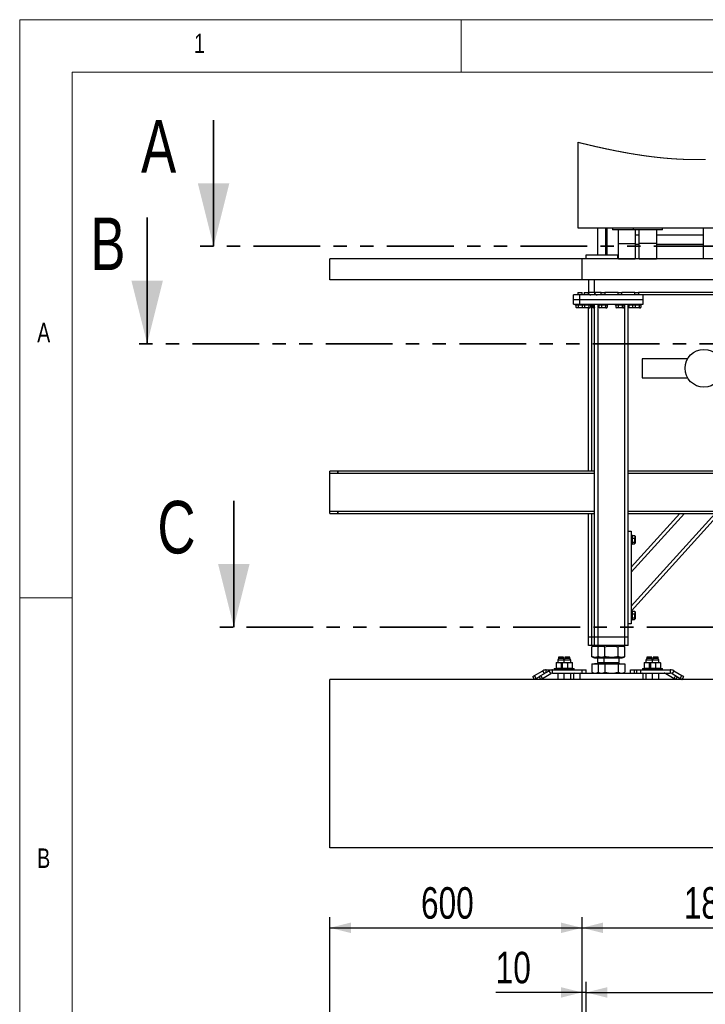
# Model space of a CAD drawing. Header units: millimetres. Extents: x 5 to 589, y 5 to 415.
# Tile 45 of 90: x 5 to 70, y 321 to 415. Entities that reach past the tile are written whole.
import ezdxf

# ---------------------------------------------------------------- set-up
doc = ezdxf.new("R2010")
doc.units = ezdxf.units.MM
doc.linetypes.add('PHANTOM', pattern=[12.7, 6.35, -1.27, 1.27, -1.27, 1.27, -1.27])
doc.layers.add('COTES', color=1, linetype='Continuous')
doc.layers.add('NOTES', color=6, linetype='Continuous')
doc.layers.add('TRAIT-FORT', color=4, linetype='Continuous', lineweight=25)
doc.styles.add('SLDTEXTSTYLE0', font='TXT', dxfattribs={"width": 0.75})
doc.dimstyles.new('SLDDIMSTYLE0', dxfattribs={"dimtxt": 3, "dimasz": 2, "dimexe": 0, "dimexo": 0.0625, "dimgap": 0.75, "dimtad": 1, "dimdec": 0, "dimlfac": 25, "dimrnd": 1e-09, "dimzin": 12, "dimdsep": 46, "dimtxsty": 'SLDTEXTSTYLE0', "dimsah": 1, "dimcen": 0.09, "dimadec": 0, "dimazin": 3, "dimtfac": 1, "dimtdec": 0, "dimtofl": 0, "dimtmove": 0, "dimatfit": 3, "dimfxl": 1, "dimfrac": 2, "dimtolj": 1, "dimtzin": 12, "dimarcsym": 0})
doc.dimstyles.new('SLDDIMSTYLE1', dxfattribs={"dimtxt": 3, "dimasz": 2, "dimexe": 0, "dimexo": 0.0625, "dimgap": 0.75, "dimtad": 1, "dimdec": 0, "dimlfac": 25, "dimrnd": 1e-09, "dimzin": 12, "dimdsep": 46, "dimtxsty": 'SLDTEXTSTYLE0', "dimsah": 1, "dimcen": 0.09, "dimadec": 0, "dimazin": 3, "dimtfac": 1, "dimtdec": 0, "dimtmove": 0, "dimatfit": 0, "dimfxl": 1, "dimfrac": 2, "dimtolj": 1, "dimtzin": 12, "dimarcsym": 0})

# ---------------------------------------------------------------- blocks, each defined once
blk = doc.blocks.new('_D_4')
at = {"layer": 'COTES', "color": 1, "transparency": 16777216}
for p, q in [((58.511, 319.621), (58.511, 329.621)), ((130.511, 319.621), (130.511, 329.621)), ((58.511, 328.621), (130.511, 328.621))]:
    blk.add_line(p, q, dxfattribs=at)
for points in [[(58.511, 328.621), (60.511, 328.121), (60.511, 329.121)], [(130.511, 328.621), (128.511, 329.121), (128.511, 328.121)]]:
    blk.add_solid(points, dxfattribs=at)
at = {"layer": 'COTES', "color": 1, "transparency": 16777216, "char_height": 3, "attachment_point": 1, "style": 'SLDTEXTSTYLE0'}
for s, insert in [('1800', (68.192, 332.488)), ('OUVERTURE DALLES FP', (78.184, 332.488))]:
    blk.add_mtext(s, dxfattribs=dict(at, insert=insert))
blk = doc.blocks.new('_D_5')
at = {"layer": 'COTES', "color": 1, "transparency": 16777216}
for p, q in [((34.511, 319.621), (34.511, 329.621)), ((58.511, 319.621), (58.511, 329.621)), ((34.511, 328.621), (58.511, 328.621))]:
    blk.add_line(p, q, dxfattribs=at)
for points in [[(34.511, 328.621), (36.511, 328.121), (36.511, 329.121)], [(58.511, 328.621), (56.511, 329.121), (56.511, 328.121)]]:
    blk.add_solid(points, dxfattribs=at)
at = {"layer": 'COTES', "color": 1, "transparency": 16777216, "insert": (43.186, 332.488), "char_height": 3, "attachment_point": 1, "style": 'SLDTEXTSTYLE0'}
blk.add_mtext('600', dxfattribs=at)
blk = doc.blocks.new('_D_7')
at = {"layer": 'COTES', "color": 1, "transparency": 16777216}
for p, q in [((58.911, 283.221), (58.911, 323.474)), ((130.111, 283.221), (130.111, 323.474)), ((58.911, 322.474), (130.111, 322.474))]:
    blk.add_line(p, q, dxfattribs=at)
for points in [[(58.911, 322.474), (60.911, 321.974), (60.911, 322.974)], [(130.111, 322.474), (128.111, 322.974), (128.111, 321.974)]]:
    blk.add_solid(points, dxfattribs=at)
at = {"layer": 'COTES', "color": 1, "transparency": 16777216, "char_height": 3, "attachment_point": 1, "style": 'SLDTEXTSTYLE0'}
for s, insert in [('1780', (83.942, 326.341)), ('TOLES', (93.934, 326.341))]:
    blk.add_mtext(s, dxfattribs=dict(at, insert=insert))
blk = doc.blocks.new('_D_8')
at = {"layer": 'COTES', "color": 1, "transparency": 16777216}
for p, q in [((58.511, 319.621), (58.511, 323.474)), ((58.911, 283.221), (58.911, 323.474)), ((58.511, 322.474), (50.292, 322.474)), ((58.911, 322.474), (58.511, 322.474)), ((58.911, 322.474), (61.911, 322.474))]:
    blk.add_line(p, q, dxfattribs=at)
for points in [[(58.511, 322.474), (56.511, 322.974), (56.511, 321.974)], [(58.911, 322.474), (60.911, 321.974), (60.911, 322.974)]]:
    blk.add_solid(points, dxfattribs=at)
at = {"layer": 'COTES', "color": 1, "transparency": 16777216, "insert": (50.292, 326.341), "char_height": 3, "attachment_point": 1, "style": 'SLDTEXTSTYLE0'}
blk.add_mtext('10', dxfattribs=at)

msp = doc.modelspace()

# ---------------------------------------------------------------- linework, layer by layer
at = {"color": 7, "linetype": 'Continuous', "lineweight": 18}
for p, q in [((589, 415), (5, 415)), ((5, 415), (5, 5)), ((47, 410), (47, 415)), ((584, 410), (10, 410)), ((10, 410), (10, 10)), ((10, 360), (5, 360))]:
    msp.add_line(p, q, dxfattribs=at)
at = {"color": 7, "linetype": 'Continuous', "lineweight": 35}
for p, q in [((23.449, 405.448), (23.449, 393.448)), ((17.131, 396.182), (17.131, 384.182)), ((25.374, 369.229), (25.374, 357.229))]:
    msp.add_line(p, q, dxfattribs=at)
at = {"color": 7, "linetype": 'PHANTOM', "lineweight": 35}
for p, q in [((160.6, 393.448), (21.449, 393.448)), ((167.485, 384.182), (15.131, 384.182)), ((159.919, 357.229), (23.374, 357.229))]:
    msp.add_line(p, q, dxfattribs=at)
at = {"color": 7, "linetype": 'Continuous', "lineweight": 18, "flags": 128}
msp.add_lwpolyline([(70.25, 401.696), (70.225, 401.696), (70.201, 401.696), (70.178, 401.695), (70.156, 401.695), (70.133, 401.694), (70.111, 401.694), (70.088, 401.694), (70.066, 401.693), (70.044, 401.693), (70.021, 401.693), (69.999, 401.693), (69.977, 401.692), (69.954, 401.692), (69.931, 401.692), (69.909, 401.692), (69.886, 401.691), (69.863, 401.691), (69.841, 401.691), (69.818, 401.691), (69.796, 401.691), (69.773, 401.691), (69.75, 401.69), (69.728, 401.69), (69.705, 401.69), (69.682, 401.69), (69.662, 401.69), (69.641, 401.69), (69.62, 401.69), (69.6, 401.69), (69.579, 401.69), (69.558, 401.69), (69.536, 401.69), (69.513, 401.69), (69.49, 401.69), (69.468, 401.69), (69.445, 401.69), (69.423, 401.69), (69.4, 401.69), (69.379, 401.69), (69.359, 401.69), (69.338, 401.69), (69.317, 401.691), (69.296, 401.691), (69.276, 401.691), (69.255, 401.691), (69.234, 401.691), (69.214, 401.691), (69.193, 401.692), (69.172, 401.692), (69.152, 401.692), (69.132, 401.692), (69.112, 401.692), (69.093, 401.693), (69.073, 401.693), (69.054, 401.693), (69.031, 401.693), (69.009, 401.694), (68.986, 401.694), (68.964, 401.694), (68.941, 401.695), (68.919, 401.695), (68.896, 401.696), (68.875, 401.696), (68.855, 401.696), (68.834, 401.697), (68.813, 401.697), (68.793, 401.698), (68.772, 401.698), (68.751, 401.698), (68.731, 401.699), (68.71, 401.699), (68.689, 401.7), (68.669, 401.7), (68.648, 401.701), (68.628, 401.701), (68.609, 401.702), (68.59, 401.702), (68.57, 401.703), (68.551, 401.703), (68.53, 401.704), (68.509, 401.705), (68.489, 401.705), (68.468, 401.706), (68.447, 401.706), (68.427, 401.707), (68.407, 401.708), (68.388, 401.708), (68.368, 401.709), (68.349, 401.71), (68.329, 401.71), (68.31, 401.711), (68.29, 401.712), (68.271, 401.712), (68.251, 401.713), (68.232, 401.714), (68.213, 401.715), (68.194, 401.715), (68.175, 401.716), (68.156, 401.717), (68.133, 401.718), (68.111, 401.719), (68.088, 401.719), (68.066, 401.72), (68.043, 401.721), (68.021, 401.722), (67.999, 401.723), (67.977, 401.724), (67.955, 401.725), (67.933, 401.726), (67.91, 401.727), (67.888, 401.728), (67.865, 401.73), (67.843, 401.731), (67.82, 401.732), (67.798, 401.733), (67.775, 401.734), (67.753, 401.735), (67.73, 401.736), (67.708, 401.738), (67.685, 401.739), (67.663, 401.74), (67.64, 401.741), (67.62, 401.742), (67.599, 401.744), (67.579, 401.745), (67.558, 401.746), (67.538, 401.747), (67.517, 401.748), (67.494, 401.75), (67.472, 401.751), (67.45, 401.752), (67.427, 401.754), (67.405, 401.755), (67.382, 401.757), (67.36, 401.758), (67.339, 401.759), (67.319, 401.761), (67.298, 401.762), (67.277, 401.763), (67.257, 401.765), (67.236, 401.766), (67.216, 401.768), (67.195, 401.769), (67.175, 401.77), (67.154, 401.772), (67.133, 401.773), (67.113, 401.775), (67.094, 401.776), (67.074, 401.777), (67.055, 401.779), (67.035, 401.78), (67.016, 401.782), (66.994, 401.783), (66.971, 401.785), (66.949, 401.787), (66.926, 401.788), (66.904, 401.79), (66.881, 401.792), (66.859, 401.794), (66.839, 401.795), (66.818, 401.797), (66.797, 401.799), (66.777, 401.8), (66.756, 401.802), (66.736, 401.803), (66.715, 401.805), (66.695, 401.807), (66.674, 401.809), (66.654, 401.81), (66.633, 401.812), (66.613, 401.814), (66.593, 401.815), (66.574, 401.817), (66.554, 401.819), (66.535, 401.82), (66.516, 401.822), (66.495, 401.824), (66.475, 401.826), (66.454, 401.828), (66.434, 401.83), (66.413, 401.831), (66.393, 401.833), (66.373, 401.835), (66.354, 401.837), (66.335, 401.839), (66.315, 401.84), (66.296, 401.842), (66.274, 401.844), (66.253, 401.846), (66.231, 401.848), (66.21, 401.85), (66.188, 401.853), (66.166, 401.855), (66.145, 401.857), (66.123, 401.859), (66.101, 401.861), (66.078, 401.863), (66.056, 401.866), (66.034, 401.868), (66.011, 401.87), (65.989, 401.872), (65.967, 401.875), (65.946, 401.877), (65.926, 401.879), (65.905, 401.881), (65.885, 401.883), (65.864, 401.885), (65.844, 401.888), (65.819, 401.89), (65.795, 401.893), (65.77, 401.895), (65.745, 401.898), (65.721, 401.901), (65.697, 401.903), (65.672, 401.906), (65.648, 401.909), (65.624, 401.911), (65.6, 401.914), (65.575, 401.917), (65.55, 401.92), (65.526, 401.923), (65.501, 401.925), (65.477, 401.928), (65.453, 401.931), (65.429, 401.934), (65.405, 401.937), (65.38, 401.94), (65.356, 401.943), (65.331, 401.945), (65.306, 401.948), (65.282, 401.951), (65.257, 401.954), (65.233, 401.957), (65.208, 401.96), (65.183, 401.963), (65.159, 401.966), (65.134, 401.969), (65.11, 401.973), (65.086, 401.976), (65.062, 401.979), (65.037, 401.982), (65.013, 401.985), (64.989, 401.988), (64.964, 401.991), (64.94, 401.994), (64.915, 401.997), (64.89, 402.001), (64.866, 402.004), (64.841, 402.007), (64.817, 402.01), (64.792, 402.014), (64.767, 402.017), (64.743, 402.02), (64.718, 402.023), (64.694, 402.027), (64.669, 402.03), (64.647, 402.033), (64.624, 402.036), (64.602, 402.039), (64.579, 402.043), (64.556, 402.046), (64.534, 402.049), (64.512, 402.052), (64.489, 402.055), (64.467, 402.058), (64.445, 402.061), (64.423, 402.064), (64.401, 402.067), (64.379, 402.071), (64.357, 402.074), (64.335, 402.077), (64.309, 402.081), (64.283, 402.084), (64.257, 402.088), (64.231, 402.092), (64.205, 402.096), (64.179, 402.1), (64.153, 402.103), (64.127, 402.107), (64.101, 402.111), (64.075, 402.115), (64.049, 402.119), (64.024, 402.123), (63.999, 402.127), (63.975, 402.13), (63.95, 402.134), (63.926, 402.138), (63.901, 402.142), (63.875, 402.146), (63.849, 402.15), (63.823, 402.154), (63.797, 402.158), (63.771, 402.162), (63.745, 402.166), (63.721, 402.17), (63.696, 402.174), (63.672, 402.177), (63.647, 402.181), (63.623, 402.185), (63.598, 402.189), (63.574, 402.193), (63.549, 402.197), (63.525, 402.201), (63.5, 402.205), (63.476, 402.209), (63.452, 402.213), (63.428, 402.217), (63.404, 402.221), (63.378, 402.225), (63.352, 402.229), (63.326, 402.234), (63.3, 402.238), (63.275, 402.242), (63.249, 402.247), (63.224, 402.251), (63.2, 402.255), (63.175, 402.259), (63.151, 402.263), (63.126, 402.267), (63.102, 402.272), (63.077, 402.276), (63.053, 402.28), (63.028, 402.284), (63.004, 402.288), (62.98, 402.293), (62.956, 402.297), (62.932, 402.301), (62.908, 402.305), (62.883, 402.31), (62.859, 402.314), (62.835, 402.318), (62.81, 402.322), (62.786, 402.327), (62.762, 402.331), (62.738, 402.335), (62.714, 402.34), (62.69, 402.344), (62.665, 402.348), (62.641, 402.353), (62.616, 402.357), (62.592, 402.362), (62.567, 402.366), (62.543, 402.371), (62.518, 402.375), (62.492, 402.38), (62.466, 402.385), (62.44, 402.389), (62.414, 402.394), (62.388, 402.399), (62.363, 402.404), (62.338, 402.408), (62.314, 402.413), (62.289, 402.417), (62.265, 402.422), (62.24, 402.427), (62.213, 402.432), (62.186, 402.437), (62.159, 402.442), (62.131, 402.447), (62.104, 402.452), (62.077, 402.458), (62.049, 402.463), (62.022, 402.468), (61.995, 402.473), (61.968, 402.479), (61.94, 402.484), (61.913, 402.489), (61.886, 402.494), (61.859, 402.5), (61.831, 402.505), (61.804, 402.51), (61.776, 402.516), (61.747, 402.522), (61.718, 402.527), (61.69, 402.533), (61.661, 402.539), (61.633, 402.544), (61.606, 402.55), (61.578, 402.555), (61.551, 402.561), (61.524, 402.566), (61.497, 402.572), (61.469, 402.577), (61.442, 402.583), (61.415, 402.588), (61.386, 402.594), (61.358, 402.6), (61.329, 402.606), (61.301, 402.612), (61.272, 402.617), (61.243, 402.623), (61.215, 402.629), (61.186, 402.635), (61.158, 402.641), (61.129, 402.647), (61.101, 402.653), (61.072, 402.659), (61.045, 402.664), (61.018, 402.67), (60.991, 402.676), (60.965, 402.681), (60.938, 402.687), (60.907, 402.694), (60.876, 402.7), (60.844, 402.707), (60.813, 402.713), (60.782, 402.72), (60.752, 402.726), (60.721, 402.733), (60.691, 402.74), (60.66, 402.746), (60.629, 402.753), (60.598, 402.759), (60.567, 402.766), (60.536, 402.773), (60.505, 402.78), (60.474, 402.787), (60.442, 402.793), (60.411, 402.8), (60.38, 402.807), (60.349, 402.814), (60.318, 402.821), (60.287, 402.827), (60.256, 402.834), (60.225, 402.841), (60.196, 402.848), (60.167, 402.854), (60.139, 402.86), (60.11, 402.867), (60.082, 402.873), (60.053, 402.879), (60.022, 402.886), (59.991, 402.893), (59.96, 402.9), (59.929, 402.907), (59.898, 402.914), (59.867, 402.921), (59.835, 402.929), (59.801, 402.936), (59.767, 402.944), (59.733, 402.952), (59.699, 402.96), (59.664, 402.968), (59.63, 402.975), (59.596, 402.983), (59.562, 402.991), (59.527, 402.999), (59.493, 403.007), (59.459, 403.015), (59.426, 403.023), (59.392, 403.03), (59.359, 403.038), (59.328, 403.046), (59.296, 403.053), (59.265, 403.06), (59.234, 403.067), (59.203, 403.075), (59.172, 403.082), (59.141, 403.089), (59.107, 403.097), (59.072, 403.106), (59.038, 403.114), (59.004, 403.122), (58.97, 403.13), (58.935, 403.138), (58.901, 403.146), (58.867, 403.154), (58.833, 403.163), (58.798, 403.171), (58.765, 403.179), (58.731, 403.187), (58.697, 403.195), (58.664, 403.203), (58.63, 403.211), (58.595, 403.22), (58.561, 403.228), (58.527, 403.236), (58.493, 403.244), (58.459, 403.253), (58.425, 403.261), (58.392, 403.269), (58.358, 403.277), (58.324, 403.286), (58.289, 403.294), (58.255, 403.302), (58.221, 403.311), (58.187, 403.319), (58.152, 403.328), (58.118, 403.336)], dxfattribs=at)
at = {"color": 7, "linetype": 'Continuous', "lineweight": 35}
for points in [[(23.449, 393.448), (24.949, 399.448), (21.949, 399.448)], [(17.131, 384.182), (18.631, 390.182), (15.631, 390.182)], [(25.374, 357.229), (26.874, 363.229), (23.874, 363.229)]]:
    msp.add_solid(points, dxfattribs=at)
at = {"layer": 'TRAIT-FORT', "color": 4, "linetype": 'Continuous', "lineweight": 25}
for p, q in [((58.118, 403.336), (58.118, 395.198)), ((58.118, 395.198), (76.995, 395.198)), ((59.983, 395.198), (59.983, 392.598)), ((60.783, 392.598), (60.783, 395.198)), ((60.911, 392.598), (60.911, 395.198)), ((61.407, 395.198), (61.407, 394.998)), ((63.388, 394.998), (61.407, 394.998)), ((61.987, 393.72), (61.987, 394.998)), ((63.388, 395.198), (63.388, 394.998)), ((66.167, 394.998), (63.388, 394.998)), ((63.557, 394.998), (63.557, 393.72)), ((63.557, 394.552), (63.931, 394.552)), ((63.931, 393.72), (63.931, 394.998)), ((65.588, 394.998), (65.588, 393.72)), ((65.588, 394.552), (70.04, 394.552)), ((66.167, 394.998), (66.167, 395.198)), ((70.04, 395.198), (70.04, 392.242)), ((61.987, 393.72), (63.557, 393.72)), ((61.987, 392.249), (61.987, 393.72)), ((63.557, 393.72), (63.557, 392.249)), ((63.931, 393.603), (63.557, 393.603)), ((65.588, 393.72), (63.931, 393.72)), ((63.931, 392.249), (63.931, 393.72)), ((65.588, 393.72), (65.588, 392.249)), ((70.04, 393.603), (65.588, 393.603)), ((58.863, 392.598), (58.863, 392.242)), ((61.903, 392.598), (58.863, 392.598)), ((61.903, 392.242), (61.903, 392.598)), ((61.987, 392.598), (61.903, 392.598)), ((34.511, 390.242), (34.511, 392.242)), ((58.511, 392.242), (34.511, 392.242)), ((82.511, 392.242), (58.511, 392.242)), ((58.511, 390.242), (58.511, 392.242)), ((61.987, 392.249), (63.557, 392.249)), ((62.031, 392.242), (62.031, 392.249)), ((63.931, 392.249), (65.588, 392.249)), ((58.511, 390.242), (34.511, 390.242)), ((82.511, 390.242), (58.511, 390.242)), ((59.111, 390.242), (59.111, 389.062)), ((59.711, 389.062), (59.711, 390.242)), ((57.711, 388.342), (57.711, 388.822)), ((58.311, 388.822), (57.711, 388.822)), ((58.139, 389.062), (58.111, 389.034)), ((58.111, 389.034), (58.111, 388.822)), ((58.511, 389.034), (58.111, 389.034)), ((58.139, 389.062), (58.483, 389.062)), ((58.311, 388.342), (58.311, 388.822)), ((64.311, 388.822), (58.311, 388.822)), ((58.511, 389.034), (58.483, 389.062)), ((58.511, 388.822), (58.511, 389.034)), ((58.739, 389.062), (58.711, 389.034)), ((58.711, 389.034), (58.711, 388.822)), ((59.111, 389.034), (58.711, 389.034)), ((58.739, 389.062), (59.083, 389.062)), ((59.111, 389.034), (59.083, 389.062)), ((59.711, 389.062), (59.111, 389.062)), ((59.111, 388.822), (59.111, 389.034)), ((60.339, 389.062), (59.711, 389.062)), ((59.712, 389.036), (59.711, 389.034)), ((59.711, 389.034), (59.711, 388.822)), ((59.712, 389.034), (59.711, 389.034)), ((60.339, 389.062), (60.311, 389.034)), ((60.311, 389.034), (60.311, 388.822)), ((60.711, 389.034), (60.311, 389.034)), ((60.339, 389.062), (60.683, 389.062)), ((60.711, 389.034), (60.683, 389.062)), ((61.939, 389.062), (60.683, 389.062)), ((60.711, 388.822), (60.711, 389.034)), ((61.939, 389.062), (61.911, 389.034)), ((61.911, 389.034), (61.911, 388.822)), ((62.311, 389.034), (61.911, 389.034)), ((61.939, 389.062), (62.283, 389.062)), ((62.311, 389.034), (62.283, 389.062)), ((63.539, 389.062), (62.283, 389.062)), ((62.311, 388.822), (62.311, 389.034)), ((63.539, 389.062), (63.511, 389.034)), ((63.511, 389.034), (63.511, 388.822)), ((63.911, 389.034), (63.511, 389.034)), ((63.539, 389.062), (63.883, 389.062)), ((63.911, 389.034), (63.883, 389.062)), ((74.939, 389.062), (63.883, 389.062)), ((63.911, 388.822), (63.911, 389.034)), ((64.311, 388.342), (64.311, 388.822)), ((74.511, 388.822), (64.311, 388.822)), ((58.311, 388.342), (57.711, 388.342)), ((57.711, 387.942), (57.711, 388.342)), ((57.711, 387.942), (58.311, 387.942)), ((57.871, 387.942), (57.871, 387.862)), ((58.471, 387.862), (57.871, 387.862)), ((57.921, 387.862), (57.921, 387.623)), ((58.153, 387.862), (58.153, 387.623)), ((64.311, 388.342), (58.311, 388.342)), ((58.311, 387.942), (58.311, 388.342)), ((58.311, 387.942), (64.311, 387.942)), ((58.471, 387.942), (58.471, 387.862)), ((59.351, 387.862), (58.471, 387.862)), ((58.521, 387.862), (58.521, 387.623)), ((58.753, 387.862), (58.753, 387.623)), ((59.143, 387.862), (59.143, 387.623)), ((59.301, 387.862), (59.301, 387.623)), ((59.351, 387.862), (59.351, 387.942)), ((59.431, 372.042), (59.431, 387.942)), ((59.471, 387.942), (59.471, 387.862)), ((59.711, 387.862), (59.471, 387.862)), ((59.521, 387.862), (59.521, 387.623)), ((59.711, 356.262), (59.711, 387.942)), ((60.031, 356.262), (60.031, 387.942)), ((60.071, 387.942), (60.071, 387.862)), ((60.951, 387.862), (60.071, 387.862)), ((60.121, 387.862), (60.121, 387.623)), ((60.353, 387.862), (60.353, 387.623)), ((60.743, 387.862), (60.743, 387.623)), ((60.901, 387.862), (60.901, 387.623)), ((60.951, 387.862), (60.951, 387.942)), ((61.671, 387.942), (61.671, 387.862)), ((62.551, 387.862), (61.671, 387.862)), ((61.721, 387.862), (61.721, 387.623)), ((61.953, 387.862), (61.953, 387.623)), ((62.343, 387.862), (62.343, 387.623)), ((62.501, 387.862), (62.501, 387.623)), ((62.551, 387.862), (62.551, 387.942)), ((62.591, 356.262), (62.591, 387.942)), ((62.911, 356.262), (62.911, 387.942)), ((63.271, 387.862), (62.911, 387.862)), ((62.953, 387.862), (62.953, 387.623)), ((63.271, 387.942), (63.271, 387.862)), ((64.151, 387.862), (63.271, 387.862)), ((63.321, 387.862), (63.321, 387.623)), ((63.553, 387.862), (63.553, 387.623)), ((63.943, 387.862), (63.943, 387.623)), ((64.101, 387.862), (64.101, 387.623)), ((64.151, 387.862), (64.151, 387.942)), ((64.311, 387.942), (64.311, 388.342)), ((57.939, 387.612), (57.921, 387.623)), ((57.939, 387.611), (57.988, 387.582)), ((58.588, 387.582), (57.988, 387.582)), ((58.539, 387.612), (58.521, 387.623)), ((58.539, 387.611), (58.588, 387.582)), ((59.234, 387.582), (58.588, 387.582)), ((59.111, 372.042), (59.111, 387.582)), ((59.234, 387.582), (59.283, 387.611)), ((59.539, 387.612), (59.521, 387.623)), ((59.539, 387.611), (59.588, 387.582)), ((59.711, 387.582), (59.588, 387.582)), ((60.139, 387.612), (60.121, 387.623)), ((60.139, 387.611), (60.188, 387.582)), ((60.834, 387.582), (60.188, 387.582)), ((60.834, 387.582), (60.883, 387.611)), ((61.739, 387.612), (61.721, 387.623)), ((61.739, 387.611), (61.788, 387.582)), ((62.434, 387.582), (61.788, 387.582)), ((62.434, 387.582), (62.483, 387.611)), ((62.953, 387.623), (62.911, 387.609)), ((63.388, 387.582), (62.911, 387.582)), ((63.339, 387.612), (63.321, 387.623)), ((63.339, 387.611), (63.388, 387.582)), ((64.034, 387.582), (63.388, 387.582)), ((64.034, 387.582), (64.083, 387.611)), ((68.552, 382.742), (64.24, 382.742)), ((64.24, 382.742), (64.24, 380.942)), ((64.24, 380.942), (68.552, 380.942)), ((35.277, 372.042), (34.51, 372.042)), ((34.511, 371.854), (34.511, 372.042)), ((59.711, 371.842), (34.511, 371.842)), ((34.511, 370.042), (34.511, 371.842)), ((59.711, 372.042), (35.277, 372.042)), ((35.277, 372.042), (35.277, 371.842)), ((35.277, 371.842), (35.277, 372.041)), ((75.911, 372.042), (62.911, 372.042)), ((75.911, 371.842), (62.911, 371.842)), ((34.511, 368.242), (34.511, 370.042)), ((34.511, 368.242), (59.711, 368.242)), ((35.277, 368.242), (35.277, 368.042)), ((62.911, 368.242), (75.911, 368.242)), ((34.509, 368.042), (35.278, 368.042)), ((35.277, 368.042), (59.711, 368.042)), ((59.111, 356.262), (59.111, 368.042)), ((59.431, 356.262), (59.431, 368.042)), ((62.911, 368.042), (75.911, 368.042)), ((63.191, 362.917), (67.824, 368.042)), ((63.191, 359.219), (71.168, 368.042)), ((63.191, 362.44), (68.256, 368.042)), ((63.227, 358.782), (71.599, 368.042)), ((62.911, 366.342), (63.191, 366.342)), ((63.191, 366.342), (63.191, 357.542)), ((63.271, 365.982), (63.191, 365.982)), ((63.271, 365.982), (63.271, 365.711)), ((63.271, 365.932), (63.511, 365.932)), ((63.271, 365.711), (63.271, 365.102)), ((63.271, 365.695), (63.511, 365.695)), ((63.271, 365.306), (63.511, 365.306)), ((63.511, 365.932), (63.522, 365.911)), ((63.551, 365.865), (63.524, 365.912)), ((63.551, 365.865), (63.551, 365.502)), ((63.551, 365.502), (63.551, 365.219)), ((63.191, 365.102), (63.271, 365.102)), ((63.271, 365.153), (63.511, 365.153)), ((63.524, 365.172), (63.551, 365.219)), ((63.271, 358.782), (63.191, 358.782)), ((63.271, 358.782), (63.271, 358.511)), ((63.271, 358.732), (63.511, 358.732)), ((63.511, 358.732), (63.522, 358.711)), ((63.551, 358.665), (63.524, 358.712)), ((63.191, 357.902), (63.271, 357.902)), ((63.271, 358.511), (63.271, 357.902)), ((63.271, 358.495), (63.511, 358.495)), ((63.271, 358.106), (63.511, 358.106)), ((63.271, 357.953), (63.511, 357.953)), ((63.524, 357.972), (63.551, 358.019)), ((63.551, 358.665), (63.551, 358.302)), ((63.551, 358.302), (63.551, 358.019)), ((63.191, 357.542), (62.911, 357.542)), ((59.431, 356.262), (59.111, 356.262)), ((59.111, 355.462), (59.111, 356.262)), ((59.711, 356.262), (59.431, 356.262)), ((59.431, 355.462), (59.431, 356.262)), ((60.031, 356.262), (59.711, 356.262)), ((59.711, 355.462), (59.711, 356.262)), ((62.591, 356.262), (60.031, 356.262)), ((60.031, 355.462), (60.031, 356.262)), ((62.911, 356.262), (62.591, 356.262)), ((62.591, 355.462), (62.591, 356.262)), ((62.911, 355.462), (62.911, 356.262)), ((59.431, 355.462), (59.111, 355.462)), ((59.711, 355.462), (59.431, 355.462)), ((59.45, 355.36), (59.441, 355.357)), ((59.441, 354.408), (59.441, 355.357)), ((59.702, 355.462), (59.449, 355.36)), ((60.031, 355.462), (59.711, 355.462)), ((62.591, 355.462), (60.031, 355.462)), ((60.05, 355.36), (60.041, 355.357)), ((60.041, 354.408), (60.041, 355.357)), ((60.302, 355.462), (60.049, 355.36)), ((60.689, 354.408), (60.689, 355.357)), ((61.959, 354.408), (61.959, 355.357)), ((62.572, 355.36), (62.32, 355.462)), ((62.581, 354.408), (62.581, 355.357)), ((62.911, 355.462), (62.591, 355.462)), ((56.268, 354.222), (56.192, 354.09)), ((56.192, 354.09), (56.192, 353.854)), ((56.792, 354.09), (56.192, 354.09)), ((56.268, 354.362), (56.268, 354.222)), ((56.756, 354.362), (56.268, 354.362)), ((56.756, 354.222), (56.268, 354.222)), ((56.756, 354.222), (56.756, 354.362)), ((56.812, 354.125), (56.756, 354.222)), ((56.868, 354.222), (56.792, 354.09)), ((56.792, 354.09), (56.792, 353.854)), ((57.432, 354.09), (56.792, 354.09)), ((56.868, 354.362), (56.868, 354.222)), ((57.356, 354.362), (56.868, 354.362)), ((57.356, 354.222), (56.868, 354.222)), ((57.356, 354.222), (57.356, 354.362)), ((57.432, 354.09), (57.356, 354.222)), ((57.432, 353.854), (57.432, 354.09)), ((59.441, 354.408), (59.45, 354.404)), ((59.449, 354.404), (59.702, 354.302)), ((59.702, 354.302), (60.217, 354.302)), ((59.991, 354.302), (59.991, 353.869)), ((60.041, 354.408), (60.05, 354.404)), ((60.049, 354.404), (60.302, 354.302)), ((60.217, 354.302), (62.32, 354.302)), ((60.591, 354.302), (60.591, 353.869)), ((62.031, 353.869), (62.031, 354.302)), ((62.32, 354.302), (62.572, 354.404)), ((64.666, 354.222), (64.59, 354.09)), ((64.59, 354.09), (64.59, 353.854)), ((65.19, 354.09), (64.59, 354.09)), ((64.666, 354.362), (64.666, 354.222)), ((65.154, 354.362), (64.666, 354.362)), ((65.154, 354.222), (64.666, 354.222)), ((65.154, 354.222), (65.154, 354.362)), ((65.21, 354.125), (65.154, 354.222)), ((65.266, 354.222), (65.19, 354.09)), ((65.19, 354.09), (65.19, 353.854)), ((65.83, 354.09), (65.19, 354.09)), ((65.266, 354.362), (65.266, 354.222)), ((65.754, 354.362), (65.266, 354.362)), ((65.754, 354.222), (65.266, 354.222)), ((65.754, 354.222), (65.754, 354.362)), ((65.83, 354.09), (65.754, 354.222)), ((65.83, 353.854), (65.83, 354.09)), ((55.112, 353.162), (55.712, 353.162)), ((55.112, 352.915), (55.112, 353.162)), ((55.712, 352.842), (55.712, 353.162)), ((55.712, 353.162), (58.512, 353.162)), ((55.872, 353.282), (55.872, 353.162)), ((55.872, 353.282), (56.472, 353.282)), ((56.032, 353.854), (56.032, 353.828)), ((56.032, 353.854), (56.272, 353.854)), ((56.032, 353.828), (56.032, 353.309)), ((56.032, 353.309), (56.032, 353.282)), ((56.272, 353.854), (56.634, 353.854)), ((56.472, 353.282), (56.472, 353.162)), ((56.472, 353.282), (57.752, 353.282)), ((56.512, 353.828), (56.512, 353.309)), ((56.632, 353.289), (56.512, 353.309)), ((56.632, 353.854), (56.632, 353.828)), ((56.632, 353.854), (56.872, 353.854)), ((56.632, 353.828), (56.632, 353.309)), ((56.632, 353.309), (56.632, 353.282)), ((56.872, 353.854), (57.352, 353.854)), ((57.112, 353.828), (57.112, 353.309)), ((57.352, 353.854), (57.592, 353.854)), ((57.592, 353.828), (57.592, 353.854)), ((57.592, 353.309), (57.592, 353.828)), ((57.592, 353.282), (57.592, 353.309)), ((57.752, 353.162), (57.752, 353.282)), ((58.512, 352.842), (58.512, 353.162)), ((58.512, 353.162), (58.912, 353.162)), ((58.912, 352.842), (58.912, 353.162)), ((59.441, 353.734), (59.441, 352.941)), ((59.441, 353.734), (60.041, 353.734)), ((59.689, 353.742), (59.689, 353.734)), ((60.289, 353.742), (59.689, 353.742)), ((60.077, 353.869), (59.991, 353.782)), ((59.991, 353.869), (60.591, 353.869)), ((59.991, 353.782), (60.591, 353.782)), ((60.041, 353.734), (60.041, 352.941)), ((60.041, 353.734), (60.689, 353.734)), ((60.289, 353.742), (60.289, 353.734)), ((60.289, 353.742), (60.432, 353.742)), ((60.432, 353.742), (62.333, 353.742)), ((60.677, 353.869), (60.591, 353.782)), ((60.591, 353.869), (60.692, 353.869)), ((60.591, 353.782), (61.678, 353.782)), ((60.689, 353.734), (60.689, 352.941)), ((60.689, 353.734), (61.959, 353.734)), ((60.692, 353.869), (62.031, 353.869)), ((61.678, 353.782), (62.031, 353.782)), ((62.031, 353.782), (61.944, 353.869)), ((61.959, 353.734), (61.959, 352.941)), ((61.959, 353.734), (62.581, 353.734)), ((62.333, 353.734), (62.333, 353.742)), ((62.581, 353.734), (62.581, 352.941)), ((63.11, 352.842), (63.11, 353.162)), ((63.11, 353.162), (63.51, 353.162)), ((63.51, 352.842), (63.51, 353.162)), ((63.51, 353.162), (63.71, 353.162)), ((63.71, 352.842), (63.71, 353.162)), ((63.71, 353.162), (64.11, 353.162)), ((64.11, 352.842), (64.11, 353.162)), ((64.11, 353.162), (66.91, 353.162)), ((64.27, 353.282), (64.27, 353.162)), ((64.27, 353.282), (64.87, 353.282)), ((64.43, 353.854), (64.43, 353.828)), ((64.43, 353.854), (64.67, 353.854)), ((64.43, 353.828), (64.43, 353.309)), ((64.43, 353.309), (64.43, 353.282)), ((64.67, 353.854), (65.031, 353.854)), ((64.87, 353.282), (64.87, 353.162)), ((64.87, 353.282), (66.15, 353.282)), ((64.91, 353.828), (64.91, 353.309)), ((65.03, 353.289), (64.91, 353.309)), ((65.03, 353.854), (65.03, 353.828)), ((65.03, 353.854), (65.27, 353.854)), ((65.03, 353.828), (65.03, 353.309)), ((65.03, 353.309), (65.03, 353.282)), ((65.27, 353.854), (65.75, 353.854)), ((65.51, 353.828), (65.51, 353.309)), ((65.75, 353.854), (65.99, 353.854)), ((65.99, 353.828), (65.99, 353.854)), ((65.99, 353.828), (65.99, 353.309)), ((65.99, 353.282), (65.99, 353.309)), ((66.15, 353.162), (66.15, 353.282)), ((66.91, 353.162), (66.91, 352.842)), ((154.511, 352.242), (34.511, 352.242)), ((34.511, 336.242), (34.511, 352.242)), ((53.987, 352.242), (53.827, 352.519)), ((54, 352.619), (54.792, 353.077)), ((54.16, 352.342), (54, 352.619)), ((54.16, 352.342), (54.437, 352.502)), ((54.587, 352.242), (54.427, 352.519)), ((54.6, 352.619), (55.392, 353.077)), ((54.76, 352.342), (54.6, 352.619)), ((54.76, 352.342), (55.552, 352.799)), ((54.942, 352.817), (54.792, 353.077)), ((55.552, 352.799), (55.392, 353.077)), ((55.712, 352.842), (58.512, 352.842)), ((56.192, 352.842), (56.192, 352.242)), ((56.792, 352.842), (56.792, 352.242)), ((57.432, 352.242), (57.432, 352.842)), ((57.751, 352.842), (57.711, 352.802)), ((57.711, 352.802), (57.711, 352.242)), ((58.311, 352.802), (57.711, 352.802)), ((58.351, 352.842), (58.311, 352.802)), ((58.311, 352.802), (58.311, 352.242)), ((64.037, 352.802), (58.311, 352.802)), ((58.512, 352.842), (58.643, 352.842)), ((58.643, 352.842), (63.9, 352.842)), ((59.449, 352.937), (59.441, 352.941)), ((59.449, 352.936), (59.611, 352.842)), ((60.049, 352.937), (60.041, 352.941)), ((60.049, 352.936), (60.211, 352.842)), ((62.411, 352.842), (62.573, 352.936)), ((63.9, 352.842), (64.11, 352.842)), ((64.311, 352.802), (64.037, 352.802)), ((64.11, 352.842), (66.91, 352.842)), ((64.311, 352.802), (64.271, 352.842)), ((64.311, 352.242), (64.311, 352.802)), ((64.59, 352.842), (64.59, 352.242)), ((65.19, 352.842), (65.19, 352.242)), ((65.83, 352.242), (65.83, 352.842)), ((66.494, 352.842), (66.47, 352.799)), ((66.47, 352.799), (67.261, 352.342)), ((67.23, 353.077), (67.07, 352.799)), ((67.07, 352.799), (67.861, 352.342)), ((67.23, 353.077), (68.021, 352.619)), ((67.261, 352.342), (67.411, 352.602)), ((67.435, 352.242), (67.585, 352.502)), ((67.861, 352.342), (68.021, 352.619)), ((68.035, 352.242), (68.195, 352.519)), ((154.511, 336.242), (34.511, 336.242))]:
    msp.add_line(p, q, dxfattribs=at)
at = {"layer": 'TRAIT-FORT', "color": 4, "linetype": 'Continuous', "lineweight": 25, "flags": 128}
for points in [[(53.827, 352.519), (53.83, 352.521), (53.84, 352.527), (53.856, 352.536), (53.878, 352.549), (53.904, 352.564), (53.934, 352.581), (53.966, 352.6), (54, 352.619)], [(53.987, 352.242), (53.99, 352.244), (54, 352.25), (54.016, 352.259), (54.038, 352.272), (54.064, 352.287), (54.094, 352.304), (54.126, 352.323), (54.16, 352.342)], [(54.427, 352.519), (54.43, 352.521), (54.44, 352.527), (54.456, 352.536), (54.478, 352.549), (54.504, 352.564), (54.534, 352.581), (54.566, 352.6), (54.6, 352.619)], [(54.587, 352.242), (54.59, 352.244), (54.6, 352.25), (54.616, 352.259), (54.638, 352.272), (54.664, 352.287), (54.694, 352.304), (54.726, 352.323), (54.76, 352.342)], [(67.261, 352.342), (67.295, 352.323), (67.328, 352.304), (67.358, 352.287), (67.384, 352.272), (67.405, 352.259), (67.421, 352.25), (67.431, 352.244), (67.435, 352.242)], [(67.861, 352.342), (67.895, 352.323), (67.928, 352.304), (67.958, 352.287), (67.984, 352.272), (68.005, 352.259), (68.021, 352.25), (68.031, 352.244), (68.035, 352.242)], [(68.021, 352.619), (68.055, 352.6), (68.088, 352.581), (68.118, 352.564), (68.144, 352.549), (68.165, 352.536), (68.181, 352.527), (68.191, 352.521), (68.195, 352.519)]]:
    msp.add_lwpolyline(points, dxfattribs=at)
at = {"layer": 'TRAIT-FORT', "color": 4, "linetype": 'Continuous', "lineweight": 25}
msp.add_circle((70.111, 381.842), 1.8, dxfattribs=at)
for centre, radius, start, end in [((59.351, 389.062), 0.24, 180.00001, 269.99999), ((59.351, 389.062), 0.24, 180.00001, 269.99999), ((59.951, 389.062), 0.24, 180.0009, 269.9991), ((59.951, 389.062), 0.24, 180.00058, 269.99942), ((55.112, 352.522), 0.64, 89.99865, 120.00188), ((55.712, 352.522), 0.64, 89.99865, 120.00188), ((59.951, 353.782), 0.04, 269.99569, 0.00089), ((60.551, 353.782), 0.04, 270.00152, 359.99506), ((62.071, 353.782), 0.04, 179.99911, 270.00431), ((66.91, 352.522), 0.64, 59.99812, 90.00135), ((55.712, 352.522), 0.32, 89.99531, 120.00543), ((66.31, 352.522), 0.32, 59.99457, 90.00469), ((66.91, 352.522), 0.32, 59.99541, 90.00428)]:
    msp.add_arc(centre, radius, start, end, dxfattribs=at)
for points, knots in [([(58.153, 387.623), (58.124, 387.61), (58.076, 387.59), (58.003, 387.592), (57.955, 387.606), (57.928, 387.619), (57.921, 387.623)], [0, 0, 0, 0, 0.38806, 0.634027, 0.893091, 1, 1, 1, 1]), ([(58.527, 387.619), (58.498, 387.611), (58.435, 387.595), (58.339, 387.59), (58.243, 387.599), (58.183, 387.615), (58.153, 387.623)], [0, 0, 0, 0, 0.231303, 0.513856, 0.754669, 1, 1, 1, 1]), ([(58.753, 387.623), (58.724, 387.61), (58.676, 387.59), (58.603, 387.592), (58.555, 387.606), (58.528, 387.619), (58.521, 387.623)], [0, 0, 0, 0, 0.3880605, 0.634027, 0.8930911, 1, 1, 1, 1]), ([(59.143, 387.623), (59.109, 387.614), (59.041, 387.596), (58.94, 387.59), (58.843, 387.599), (58.783, 387.615), (58.753, 387.623)], [0, 0, 0, 0, 0.264635, 0.53494, 0.765309, 1, 1, 1, 1]), ([(59.143, 387.623), (59.157, 387.614), (59.182, 387.597), (59.226, 387.589), (59.267, 387.6), (59.289, 387.615), (59.301, 387.623)], [0, 0, 0, 0, 0.2765794, 0.5322237, 0.7530152, 1, 1, 1, 1]), ([(59.711, 387.609), (59.695, 387.603), (59.661, 387.59), (59.603, 387.593), (59.555, 387.606), (59.528, 387.619), (59.521, 387.623)], [0, 0, 0, 0, 0.25016, 0.55156, 0.868997, 1, 1, 1, 1]), ([(60.353, 387.623), (60.324, 387.61), (60.276, 387.59), (60.203, 387.592), (60.155, 387.606), (60.128, 387.619), (60.121, 387.623)], [0, 0, 0, 0, 0.3880643, 0.6340234, 0.8930901, 1, 1, 1, 1]), ([(60.743, 387.623), (60.709, 387.614), (60.641, 387.596), (60.539, 387.59), (60.443, 387.599), (60.383, 387.615), (60.353, 387.623)], [0, 0, 0, 0, 0.2646392, 0.5349423, 0.7653105, 1, 1, 1, 1]), ([(60.743, 387.623), (60.757, 387.614), (60.782, 387.597), (60.826, 387.589), (60.867, 387.6), (60.889, 387.615), (60.901, 387.623)], [0, 0, 0, 0, 0.2765794, 0.5322237, 0.7530152, 1, 1, 1, 1]), ([(61.953, 387.623), (61.924, 387.61), (61.876, 387.59), (61.803, 387.592), (61.755, 387.606), (61.728, 387.619), (61.721, 387.623)], [0, 0, 0, 0, 0.388064, 0.634033, 0.893099, 1, 1, 1, 1]), ([(62.343, 387.623), (62.309, 387.614), (62.241, 387.596), (62.14, 387.59), (62.043, 387.599), (61.983, 387.615), (61.953, 387.623)], [0, 0, 0, 0, 0.264635, 0.53494, 0.765309, 1, 1, 1, 1]), ([(62.343, 387.623), (62.357, 387.614), (62.382, 387.597), (62.426, 387.589), (62.467, 387.6), (62.489, 387.615), (62.501, 387.623)], [0, 0, 0, 0, 0.276579, 0.532223, 0.753028, 1, 1, 1, 1]), ([(63.327, 387.619), (63.298, 387.612), (63.235, 387.595), (63.139, 387.59), (63.043, 387.599), (62.983, 387.615), (62.953, 387.623)], [0, 0, 0, 0, 0.232085, 0.514357, 0.754919, 1, 1, 1, 1]), ([(63.553, 387.623), (63.524, 387.61), (63.476, 387.59), (63.403, 387.592), (63.355, 387.606), (63.328, 387.619), (63.321, 387.623)], [0, 0, 0, 0, 0.38806, 0.634027, 0.893091, 1, 1, 1, 1]), ([(63.943, 387.623), (63.909, 387.614), (63.841, 387.596), (63.74, 387.59), (63.643, 387.599), (63.583, 387.615), (63.553, 387.623)], [0, 0, 0, 0, 0.264635, 0.53494, 0.765309, 1, 1, 1, 1]), ([(63.943, 387.623), (63.957, 387.614), (63.982, 387.597), (64.026, 387.589), (64.067, 387.6), (64.089, 387.615), (64.101, 387.623)], [0, 0, 0, 0, 0.276579, 0.532224, 0.753015, 1, 1, 1, 1]), ([(34.511, 368.043), (34.511, 368.043), (34.511, 368.039), (34.511, 368.065), (34.511, 368.078), (34.511, 368.123), (34.511, 368.172), (34.511, 368.21), (34.511, 368.231)], [0, 0, 0, 0, 0.003966, 0.059619, 0.189769, 0.393154, 0.677049, 1, 1, 1, 1]), ([(35.277, 368.044), (35.277, 368.044), (35.277, 368.039), (35.277, 368.094), (35.277, 368.111), (35.277, 368.182), (35.277, 368.221), (35.277, 368.242)], [0, 0, 0, 0, 0.003413, 0.066189, 0.395178, 0.667526, 1, 1, 1, 1]), ([(63.511, 365.932), (63.519, 365.912), (63.537, 365.871), (63.544, 365.808), (63.534, 365.748), (63.518, 365.713), (63.511, 365.695)], [0, 0, 0, 0, 0.268993, 0.533956, 0.760819, 1, 1, 1, 1]), ([(63.511, 365.306), (63.523, 365.355), (63.543, 365.437), (63.541, 365.556), (63.527, 365.636), (63.514, 365.682), (63.511, 365.695)], [0, 0, 0, 0, 0.385565, 0.637612, 0.896508, 1, 1, 1, 1]), ([(63.511, 365.153), (63.519, 365.166), (63.536, 365.19), (63.544, 365.233), (63.533, 365.273), (63.518, 365.294), (63.511, 365.306)], [0, 0, 0, 0, 0.277379, 0.53203, 0.752201, 1, 1, 1, 1]), ([(63.511, 358.732), (63.519, 358.712), (63.537, 358.671), (63.544, 358.608), (63.534, 358.548), (63.518, 358.513), (63.511, 358.495)], [0, 0, 0, 0, 0.268975, 0.533956, 0.760819, 1, 1, 1, 1]), ([(63.511, 358.106), (63.523, 358.155), (63.543, 358.237), (63.541, 358.356), (63.527, 358.436), (63.514, 358.482), (63.511, 358.495)], [0, 0, 0, 0, 0.3855698, 0.637607, 0.8965183, 1, 1, 1, 1]), ([(63.511, 357.953), (63.519, 357.966), (63.536, 357.99), (63.544, 358.033), (63.533, 358.073), (63.518, 358.094), (63.511, 358.106)], [0, 0, 0, 0, 0.277372, 0.532045, 0.752183, 1, 1, 1, 1]), ([(59.441, 355.357), (59.484, 355.372), (59.564, 355.402), (59.686, 355.424), (59.794, 355.428), (59.893, 355.416), (59.978, 355.397), (60.031, 355.377), (60.053, 355.369)], [0, 0, 0, 0, 0.218013, 0.408011, 0.587405, 0.731115, 0.885664, 1, 1, 1, 1]), ([(60.041, 355.357), (60.084, 355.372), (60.164, 355.402), (60.286, 355.424), (60.394, 355.428), (60.493, 355.416), (60.59, 355.393), (60.655, 355.37), (60.689, 355.357)], [0, 0, 0, 0, 0.205665, 0.384904, 0.55414, 0.689713, 0.835514, 1, 1, 1, 1]), ([(60.689, 355.357), (60.774, 355.373), (60.934, 355.402), (61.17, 355.424), (61.38, 355.428), (61.574, 355.416), (61.763, 355.394), (61.892, 355.37), (61.959, 355.357)], [0, 0, 0, 0, 0.202069, 0.382701, 0.555315, 0.692991, 0.838894, 1, 1, 1, 1]), ([(61.959, 355.357), (62, 355.372), (62.077, 355.402), (62.194, 355.424), (62.298, 355.428), (62.393, 355.416), (62.483, 355.394), (62.541, 355.372), (62.571, 355.36)], [0, 0, 0, 0, 0.209425, 0.391422, 0.563019, 0.700556, 0.848714, 1, 1, 1, 1]), ([(60.062, 354.399), (60.028, 354.387), (59.956, 354.361), (59.844, 354.341), (59.736, 354.337), (59.636, 354.349), (59.54, 354.371), (59.475, 354.395), (59.441, 354.408)], [0, 0, 0, 0, 0.17073, 0.357851, 0.53453, 0.676065, 0.828274, 1, 1, 1, 1]), ([(60.689, 354.408), (60.646, 354.392), (60.566, 354.363), (60.444, 354.34), (60.336, 354.337), (60.236, 354.349), (60.14, 354.371), (60.075, 354.395), (60.041, 354.408)], [0, 0, 0, 0, 0.20567, 0.384908, 0.554143, 0.689716, 0.835513, 1, 1, 1, 1]), ([(61.959, 354.408), (61.874, 354.392), (61.714, 354.362), (61.478, 354.34), (61.268, 354.337), (61.074, 354.349), (60.885, 354.371), (60.757, 354.395), (60.689, 354.408)], [0, 0, 0, 0, 0.202069, 0.382701, 0.555315, 0.692991, 0.838893, 1, 1, 1, 1]), ([(62.571, 354.404), (62.533, 354.39), (62.459, 354.362), (62.346, 354.34), (62.242, 354.337), (62.147, 354.349), (62.054, 354.371), (61.992, 354.395), (61.959, 354.408)], [0, 0, 0, 0, 0.1932262, 0.3752039, 0.5467909, 0.684313, 0.8324631, 1, 1, 1, 1]), ([(56.032, 353.828), (56.071, 353.835), (56.151, 353.85), (56.231, 353.853), (56.272, 353.854)], [0, 0, 0, 0, 0.498869, 1, 1, 1, 1]), ([(56.272, 353.282), (56.232, 353.284), (56.151, 353.286), (56.072, 353.301), (56.032, 353.309)], [0, 0, 0, 0, 0.4971346, 1, 1, 1, 1]), ([(56.272, 353.854), (56.312, 353.853), (56.393, 353.85), (56.472, 353.835), (56.512, 353.828)], [0, 0, 0, 0, 0.4971297, 1, 1, 1, 1]), ([(56.512, 353.309), (56.472, 353.301), (56.393, 353.286), (56.312, 353.284), (56.272, 353.282)], [0, 0, 0, 0, 0.4988762, 1, 1, 1, 1]), ([(56.512, 353.828), (56.551, 353.836), (56.591, 353.845), (56.631, 353.847), (56.632, 353.847)], [0, 0, 0, 0, 0.992103, 1, 1, 1, 1]), ([(56.632, 353.828), (56.671, 353.835), (56.751, 353.85), (56.831, 353.853), (56.872, 353.854)], [0, 0, 0, 0, 0.498879, 1, 1, 1, 1]), ([(56.872, 353.282), (56.832, 353.284), (56.751, 353.286), (56.672, 353.301), (56.632, 353.309)], [0, 0, 0, 0, 0.497135, 1, 1, 1, 1]), ([(56.872, 353.854), (56.912, 353.853), (56.993, 353.85), (57.072, 353.835), (57.112, 353.828)], [0, 0, 0, 0, 0.4971297, 1, 1, 1, 1]), ([(57.112, 353.309), (57.072, 353.301), (56.993, 353.286), (56.912, 353.284), (56.872, 353.282)], [0, 0, 0, 0, 0.4988762, 1, 1, 1, 1]), ([(57.112, 353.828), (57.151, 353.835), (57.231, 353.85), (57.311, 353.853), (57.352, 353.854)], [0, 0, 0, 0, 0.498874, 1, 1, 1, 1]), ([(57.352, 353.282), (57.312, 353.284), (57.231, 353.286), (57.152, 353.301), (57.112, 353.309)], [0, 0, 0, 0, 0.49713, 1, 1, 1, 1]), ([(57.352, 353.854), (57.392, 353.853), (57.473, 353.85), (57.552, 353.835), (57.592, 353.828)], [0, 0, 0, 0, 0.497135, 1, 1, 1, 1]), ([(57.592, 353.309), (57.552, 353.301), (57.473, 353.286), (57.392, 353.284), (57.352, 353.282)], [0, 0, 0, 0, 0.498881, 1, 1, 1, 1]), ([(64.43, 353.828), (64.469, 353.835), (64.549, 353.85), (64.629, 353.853), (64.67, 353.854)], [0, 0, 0, 0, 0.498879, 1, 1, 1, 1]), ([(64.67, 353.282), (64.63, 353.284), (64.549, 353.286), (64.47, 353.301), (64.43, 353.309)], [0, 0, 0, 0, 0.497135, 1, 1, 1, 1]), ([(64.67, 353.854), (64.71, 353.853), (64.79, 353.85), (64.87, 353.835), (64.91, 353.828)], [0, 0, 0, 0, 0.49713, 1, 1, 1, 1]), ([(64.91, 353.309), (64.87, 353.301), (64.791, 353.286), (64.71, 353.284), (64.67, 353.282)], [0, 0, 0, 0, 0.498876, 1, 1, 1, 1]), ([(64.91, 353.828), (64.949, 353.836), (64.989, 353.845), (65.029, 353.847), (65.03, 353.847)], [0, 0, 0, 0, 0.992084, 1, 1, 1, 1]), ([(65.03, 353.828), (65.069, 353.835), (65.149, 353.85), (65.229, 353.853), (65.27, 353.854)], [0, 0, 0, 0, 0.498874, 1, 1, 1, 1]), ([(65.27, 353.282), (65.23, 353.284), (65.149, 353.286), (65.07, 353.301), (65.03, 353.309)], [0, 0, 0, 0, 0.497139, 1, 1, 1, 1]), ([(65.27, 353.854), (65.31, 353.853), (65.39, 353.85), (65.47, 353.835), (65.51, 353.828)], [0, 0, 0, 0, 0.497139, 1, 1, 1, 1]), ([(65.51, 353.309), (65.47, 353.301), (65.391, 353.286), (65.31, 353.284), (65.27, 353.282)], [0, 0, 0, 0, 0.498876, 1, 1, 1, 1]), ([(65.51, 353.828), (65.549, 353.835), (65.629, 353.85), (65.709, 353.853), (65.75, 353.854)], [0, 0, 0, 0, 0.498874, 1, 1, 1, 1]), ([(65.75, 353.282), (65.71, 353.284), (65.629, 353.286), (65.55, 353.301), (65.51, 353.309)], [0, 0, 0, 0, 0.4971297, 1, 1, 1, 1]), ([(65.75, 353.854), (65.79, 353.853), (65.87, 353.85), (65.95, 353.835), (65.99, 353.828)], [0, 0, 0, 0, 0.497135, 1, 1, 1, 1]), ([(65.99, 353.309), (65.95, 353.301), (65.871, 353.286), (65.79, 353.284), (65.75, 353.282)], [0, 0, 0, 0, 0.498871, 1, 1, 1, 1]), ([(59.441, 352.941), (59.493, 352.914), (59.57, 352.875), (59.681, 352.847), (59.737, 352.844), (59.765, 352.842)], [0, 0, 0, 0, 0.508823, 0.755918, 1, 1, 1, 1]), ([(59.765, 352.842), (59.82, 352.847), (59.925, 352.857), (60.018, 352.905), (60.062, 352.928)], [0, 0, 0, 0, 0.526606, 1, 1, 1, 1]), ([(60.041, 352.941), (60.093, 352.914), (60.17, 352.875), (60.281, 352.847), (60.337, 352.844), (60.365, 352.842)], [0, 0, 0, 0, 0.5088264, 0.7559124, 1, 1, 1, 1]), ([(60.365, 352.842), (60.42, 352.848), (60.534, 352.859), (60.636, 352.913), (60.689, 352.941)], [0, 0, 0, 0, 0.480477, 1, 1, 1, 1]), ([(60.689, 352.941), (60.792, 352.914), (60.948, 352.874), (61.161, 352.847), (61.27, 352.844), (61.324, 352.842)], [0, 0, 0, 0, 0.495251, 0.746821, 1, 1, 1, 1]), ([(61.324, 352.842), (61.43, 352.847), (61.646, 352.857), (61.854, 352.913), (61.959, 352.941)], [0, 0, 0, 0, 0.4945125, 1, 1, 1, 1]), ([(61.959, 352.941), (62.009, 352.914), (62.082, 352.875), (62.189, 352.847), (62.243, 352.844), (62.27, 352.842)], [0, 0, 0, 0, 0.510296, 0.75691, 1, 1, 1, 1]), ([(62.27, 352.842), (62.323, 352.848), (62.433, 352.859), (62.53, 352.913), (62.581, 352.941)], [0, 0, 0, 0, 0.478954, 1, 1, 1, 1])]:
    msp.add_open_spline(points, degree=3, knots=knots, dxfattribs=at)

# ---------------------------------------------------------------- texts
at = {"color": 7, "linetype": 'Continuous', "char_height": 5, "attachment_point": 1, "style": 'SLDTEXTSTYLE0'}
for s, insert in [('A', (16.549, 405.448)), ('B', (11.72, 396.182)), ('C', (18.106, 369.229))]:
    msp.add_mtext(s, dxfattribs=dict(at, insert=insert))
at = {"layer": 'NOTES', "color": 211, "char_height": 1.852, "attachment_point": 1, "style": 'SLDTEXTSTYLE0'}
for s, insert in [('1', (21.583, 413.668)), ('A', (6.667, 386.168)), ('B', (6.667, 336.168))]:
    msp.add_mtext(s, dxfattribs=dict(at, insert=insert))

# ---------------------------------------------------------------- dimensions: what is measured, and where the dimension line sits
at = {"layer": 'COTES', "color": 1}
for base, p1, dimstyle, picture, middle in [((58.511, 328.621), (34.511, 318.621), 'SLDDIMSTYLE0', '_D_5', (46.511, 328.621)), ((58.511, 322.474), (58.911, 282.221), 'SLDDIMSTYLE1', '_D_8', (52.509, 322.474))]:
    dim = msp.add_linear_dim(base=base, p1=p1, p2=(58.511, 318.621), dimstyle=dimstyle, dxfattribs=at)
    dim.commit()
    dim.dimension.update_dxf_attribs({"geometry": picture, "text_midpoint": middle, "dimtype": 160})
for base, p1, p2, text, picture, middle in [((130.511, 328.621), (58.511, 318.621), (130.511, 318.621), '<> OUVERTURE DALLES FP', '_D_4', (94.511, 328.621)), ((130.111, 322.474), (58.911, 282.221), (130.111, 282.221), '<> TOLES', '_D_7', (94.511, 322.474))]:
    dim = msp.add_linear_dim(base=base, p1=p1, p2=p2, text=text, dimstyle='SLDDIMSTYLE0', dxfattribs=at)
    dim.commit()
    dim.dimension.update_dxf_attribs({"geometry": picture, "text_midpoint": middle, "dimtype": 160})

doc.saveas('drawing.dxf')
